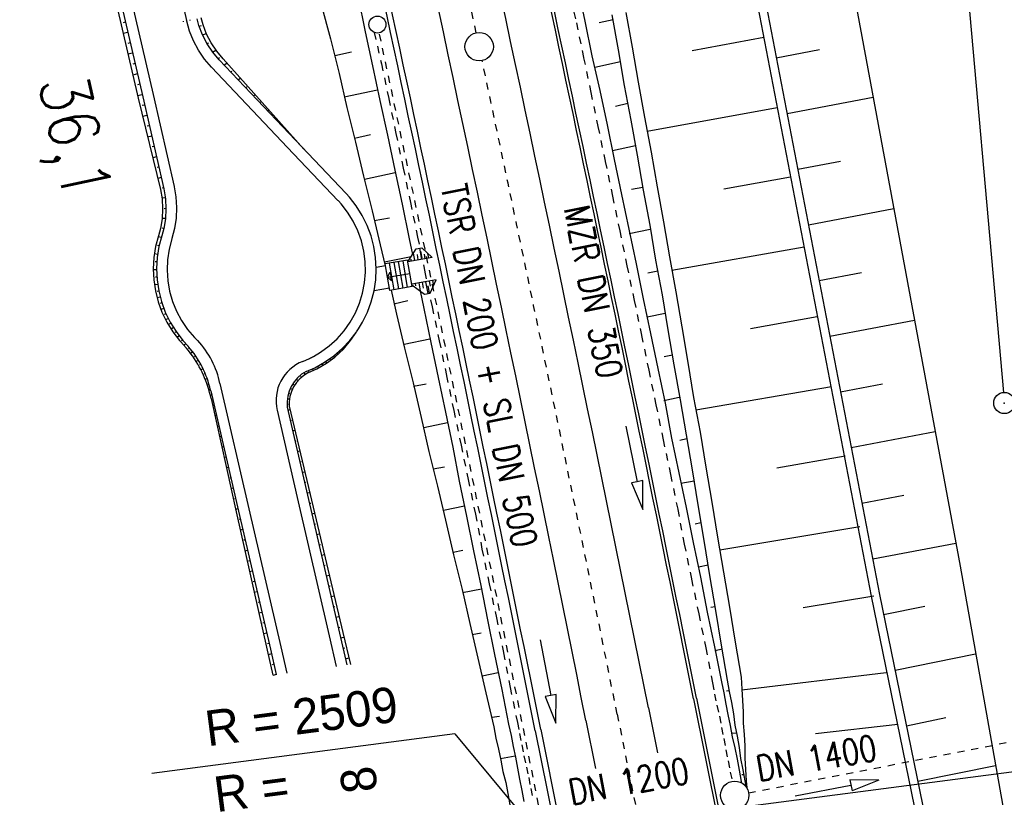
# Model space of a CAD drawing. Extents: x 445979 to 446615, y 447871 to 449065.
# Tile 22 of 47: x 446168 to 446237, y 448565 to 448620. Entities that reach past the tile are written whole.
import ezdxf

# ---------------------------------------------------------------- set-up
doc = ezdxf.new("R2010")
doc.units = 0
doc.header["$LTSCALE"] = 2
doc.header["$MEASUREMENT"] = 0
for name, pattern in [('ACAD_ISO03W100', [0.5, 0.25, -0.25]), ('ACAD_ISO10W100W', [0.5, 0.25, -0.25]), ('AUSGEZOGEN', [0]), ('STRICHLINIEX2', [0.5, 0.25, -0.25])]:
    doc.linetypes.add(name, pattern=pattern)
doc.layers.get('0').update_dxf_attribs({"linetype": 'AUSGEZOGEN'})
for name, color, linetype in [('199-GRENZL-BAB', 7, 'AUSGEZOGEN'), ('199-GRENZP-BAB', 7, 'AUSGEZOGEN'), ('ACHSELEMENT', 1, 'AUSGEZOGEN'), ('BOESCHG', 250, 'AUSGEZOGEN'), ('DB-Bahnachse', 7, 'CONTINUOUS'), ('DB-Boeschungen', 15, 'CONTINUOUS'), ('DB-Durchlässe', 15, 'CONTINUOUS'), ('DB-Gleisachse', 7, 'CONTINUOUS'), ('DB-Kabelanlagen', 15, 'CONTINUOUS'), ('DB-Planung_SSF_Zugänglichkeit', 15, 'CONTINUOUS'), ('DB-Tiefenentwässerung', 15, 'CONTINUOUS'), ('DB-Wegboeschungen', 15, 'CONTINUOUS'), ('DB-Wege', 15, 'CONTINUOUS'), ('DB-Wendeplatz', 15, 'CONTINUOUS'), ('FBRTOP', 250, 'AUSGEZOGEN')]:
    doc.layers.add(name, color=color, linetype=linetype)
doc.styles.add('ROMANS', font='romans.shx', dxfattribs={"width": 0.8})
doc.styles.add('UNIR-H', font='unir_h.shx', dxfattribs={"width": 0.8})

# ---------------------------------------------------------------- blocks, each defined once
blk = doc.blocks.new('*X37')
at = {"color": 0}
for p, q in [((770.586, 145.18), (770.631, 145.225)), ((770.599, 145.263), (770.622, 145.286)), ((770.433, 144.178), (770.744, 144.489)), ((770.446, 144.261), (770.734, 144.55)), ((770.458, 144.345), (770.725, 144.611)), ((770.471, 144.428), (770.716, 144.673)), ((770.484, 144.512), (770.706, 144.734)), ((770.497, 144.595), (770.697, 144.795)), ((770.509, 144.679), (770.687, 144.857)), ((770.522, 144.762), (770.678, 144.918)), ((770.535, 144.846), (770.669, 144.979)), ((770.548, 144.929), (770.659, 145.041)), ((770.561, 145.013), (770.65, 145.102)), ((770.573, 145.096), (770.64, 145.163)), ((770.292, 143.259), (770.847, 143.814)), ((770.305, 143.343), (770.838, 143.875)), ((770.318, 143.426), (770.828, 143.937)), ((770.331, 143.51), (770.819, 143.998)), ((770.343, 143.593), (770.809, 144.059)), ((770.356, 143.677), (770.8, 144.121)), ((770.369, 143.76), (770.791, 144.182)), ((770.382, 143.844), (770.781, 144.243)), ((770.394, 143.927), (770.772, 144.305)), ((770.407, 144.011), (770.762, 144.366)), ((770.42, 144.094), (770.753, 144.427)), ((770.152, 142.341), (770.95, 143.14)), ((770.164, 142.425), (770.941, 143.201)), ((770.177, 142.508), (770.931, 143.262)), ((770.19, 142.592), (770.922, 143.324)), ((770.203, 142.675), (770.913, 143.385)), ((770.215, 142.758), (770.903, 143.446)), ((770.228, 142.842), (770.894, 143.508)), ((770.241, 142.925), (770.884, 143.569)), ((770.254, 143.009), (770.875, 143.63)), ((770.267, 143.092), (770.866, 143.692)), ((770.279, 143.176), (770.856, 143.753)), ((769.998, 141.339), (771.063, 142.404)), ((770.011, 141.423), (771.053, 142.465)), ((770.024, 141.506), (771.044, 142.526)), ((770.037, 141.59), (771.035, 142.588)), ((770.049, 141.673), (771.025, 142.649)), ((770.062, 141.757), (771.016, 142.71)), ((770.075, 141.84), (771.006, 142.772)), ((770.088, 141.924), (770.997, 142.833)), ((770.1, 142.007), (770.988, 142.894)), ((770.113, 142.091), (770.978, 142.956)), ((770.126, 142.174), (770.969, 143.017)), ((770.139, 142.258), (770.96, 143.078)), ((769.858, 140.421), (771.166, 141.729)), ((769.87, 140.504), (771.157, 141.79)), ((769.883, 140.588), (771.147, 141.852)), ((769.896, 140.671), (771.138, 141.913)), ((769.909, 140.755), (771.129, 141.974)), ((769.922, 140.838), (771.119, 142.036)), ((769.934, 140.922), (771.11, 142.097)), ((769.947, 141.005), (771.1, 142.158)), ((769.96, 141.089), (771.091, 142.22)), ((769.973, 141.172), (771.082, 142.281)), ((769.985, 141.256), (771.072, 142.342)), ((769.717, 139.502), (771.269, 141.055)), ((769.73, 139.586), (771.26, 141.116)), ((769.743, 139.669), (771.251, 141.177)), ((769.755, 139.753), (771.241, 141.239)), ((769.768, 139.836), (771.232, 141.3)), ((769.781, 139.92), (771.222, 141.361)), ((769.794, 140.003), (771.213, 141.423)), ((769.807, 140.087), (771.204, 141.484)), ((769.819, 140.17), (771.194, 141.545)), ((769.832, 140.254), (771.185, 141.607)), ((769.845, 140.337), (771.175, 141.668)), ((769.564, 138.501), (771.382, 140.319)), ((769.577, 138.584), (771.373, 140.38)), ((769.589, 138.667), (771.363, 140.441)), ((769.602, 138.751), (771.354, 140.503)), ((769.615, 138.834), (771.344, 140.564)), ((769.628, 138.918), (771.335, 140.625)), ((769.64, 139.001), (771.326, 140.687)), ((769.653, 139.085), (771.316, 140.748)), ((769.666, 139.168), (771.307, 140.809)), ((769.679, 139.252), (771.297, 140.871)), ((769.692, 139.335), (771.288, 140.932)), ((769.704, 139.419), (771.279, 140.993)), ((769.423, 137.582), (771.485, 139.644)), ((769.436, 137.666), (771.476, 139.705)), ((769.449, 137.749), (771.466, 139.767)), ((769.462, 137.833), (771.457, 139.828)), ((769.474, 137.916), (771.448, 139.889)), ((769.487, 138), (771.438, 139.951)), ((769.5, 138.083), (771.429, 140.012)), ((769.513, 138.167), (771.419, 140.073)), ((769.525, 138.25), (771.41, 140.135)), ((769.538, 138.334), (771.401, 140.196)), ((769.551, 138.417), (771.391, 140.257)), ((769.283, 136.664), (771.588, 138.97)), ((769.295, 136.747), (771.579, 139.031)), ((769.308, 136.831), (771.57, 139.092)), ((769.321, 136.914), (771.56, 139.154)), ((769.334, 136.998), (771.551, 139.215)), ((769.347, 137.081), (771.542, 139.276)), ((769.359, 137.165), (771.532, 139.338)), ((769.372, 137.248), (771.523, 139.399)), ((769.385, 137.332), (771.513, 139.46)), ((769.398, 137.415), (771.504, 139.521)), ((769.41, 137.499), (771.495, 139.583)), ((769.129, 135.662), (771.701, 138.234)), ((769.142, 135.745), (771.692, 138.295)), ((769.155, 135.829), (771.682, 138.356)), ((769.168, 135.912), (771.673, 138.418)), ((769.18, 135.996), (771.664, 138.479)), ((769.193, 136.079), (771.654, 138.54)), ((769.206, 136.163), (771.645, 138.602)), ((769.219, 136.246), (771.635, 138.663)), ((769.232, 136.33), (771.626, 138.724)), ((769.244, 136.413), (771.617, 138.786)), ((769.257, 136.497), (771.607, 138.847)), ((769.27, 136.58), (771.598, 138.908)), ((769.116, 135.578), (771.71, 138.172)), ((769.158, 135.549), (771.72, 138.111)), ((769.229, 135.549), (771.729, 138.05)), ((769.299, 135.549), (771.739, 137.988)), ((769.37, 135.549), (771.748, 137.927)), ((769.441, 135.549), (771.757, 137.866)), ((769.511, 135.549), (771.767, 137.804)), ((769.582, 135.549), (771.776, 137.743)), ((769.653, 135.549), (771.786, 137.682)), ((769.724, 135.549), (771.795, 137.62)), ((769.794, 135.549), (771.804, 137.559)), ((769.865, 135.549), (771.814, 137.498)), ((769.936, 135.549), (771.823, 137.436)), ((770.006, 135.549), (771.832, 137.375)), ((770.077, 135.549), (771.842, 137.314)), ((770.148, 135.549), (771.851, 137.252)), ((770.218, 135.549), (771.861, 137.191)), ((770.289, 135.549), (771.87, 137.13)), ((770.36, 135.549), (771.879, 137.069)), ((770.431, 135.549), (771.889, 137.007)), ((770.501, 135.549), (771.898, 136.946)), ((770.572, 135.549), (771.908, 136.885)), ((770.643, 135.549), (771.917, 136.823)), ((770.713, 135.549), (771.926, 136.762)), ((770.784, 135.549), (771.936, 136.701)), ((770.855, 135.549), (771.945, 136.639)), ((770.926, 135.549), (771.955, 136.578)), ((770.996, 135.549), (771.964, 136.517)), ((771.067, 135.549), (771.973, 136.455)), ((771.138, 135.549), (771.983, 136.394)), ((771.208, 135.549), (771.992, 136.333)), ((771.279, 135.549), (772.001, 136.271)), ((771.35, 135.549), (772.011, 136.21)), ((771.421, 135.549), (772.02, 136.149)), ((771.491, 135.549), (772.03, 136.087)), ((771.562, 135.549), (772.039, 136.026)), ((771.633, 135.549), (772.048, 135.965)), ((771.703, 135.549), (772.058, 135.903)), ((771.774, 135.549), (772.067, 135.842)), ((771.845, 135.549), (772.077, 135.781)), ((771.916, 135.549), (772.086, 135.719)), ((771.986, 135.549), (772.095, 135.658)), ((772.057, 135.549), (772.105, 135.597))]:
    blk.add_line(p, q, dxfattribs=at)
blk = doc.blocks.new('ELPFEIL')
for p, q in [((0, 0), (-1.5, -9.8)), ((0, 0), (0, -70)), ((1.5, -9.8), (0, 0)), ((-1.5, -9.8), (1.5, -9.8))]:
    blk.add_line(p, q)
blk.add_blockref('*X37', (-770.612, -145.349))
blk = doc.blocks.new('GST')
at = {"color": 0}
blk.add_circle((0, 0), 0.75, dxfattribs=at)
blk.add_point((0, 0), dxfattribs=at)

msp = doc.modelspace()

# ---------------------------------------------------------------- linework, layer by layer
at = {"layer": '199-GRENZL-BAB', "flags": 128}
msp.add_lwpolyline([(446228.817, 448684.002), (446236.904, 448593.216)], dxfattribs=at)
at = {"layer": 'ACHSELEMENT'}
for q in [(446176.829, 448566.335), (446204.063, 448562.086)]:
    msp.add_line((446198.212, 448569.119), q, dxfattribs=at)
at = {"layer": 'BOESCHG'}
for p, q in [((446220.408, 448619.298), (446220.409, 448619.299)), ((446220.885, 448616.818), (446223.935, 448617.404)), ((446221.164, 448615.37), (446221.166, 448615.371)), ((446221.641, 448612.89), (446227.713, 448614.058)), ((446221.92, 448611.442), (446221.921, 448611.443)), ((446222.397, 448608.962), (446225.42, 448609.543)), ((446222.675, 448607.514), (446222.677, 448607.515)), ((446223.152, 448605.034), (446229.172, 448606.192)), ((446223.431, 448603.586), (446223.432, 448603.587)), ((446223.908, 448601.106), (446226.905, 448601.682)), ((446224.186, 448599.658), (446224.188, 448599.659)), ((446224.664, 448597.178), (446230.63, 448598.326)), ((446224.942, 448595.73), (446224.943, 448595.731)), ((446225.419, 448593.25), (446228.389, 448593.821)), ((446225.698, 448591.803), (446225.7, 448591.803)), ((446226.175, 448589.322), (446232.089, 448590.46)), ((446226.453, 448587.875), (446226.454, 448587.875)), ((446226.93, 448585.394), (446229.874, 448585.96)), ((446227.209, 448583.947), (446227.211, 448583.947)), ((446227.686, 448581.466), (446233.547, 448582.593)), ((446227.964, 448580.019), (446227.965, 448580.019)), ((446228.458, 448577.541), (446231.353, 448578.133)), ((446228.753, 448576.097), (446228.755, 448576.098)), ((446229.26, 448573.622), (446234.949, 448574.786)), ((446229.555, 448572.178), (446229.556, 448572.178)), ((446230.061, 448569.703), (446232.855, 448570.275)), ((446230.356, 448568.259), (446230.358, 448568.26)), ((446230.862, 448565.784), (446236.351, 448566.907))]:
    msp.add_line(p, q, dxfattribs=at)
msp.add_lwpolyline([(446201.062, 448731.793), (446201.495, 448729.541), (446223.51, 448636.729), (446233.852, 448580.949), (446242.625, 448531.645), (446255.081, 448476.299)], dxfattribs=at)
at = {"layer": 'BOESCHG', "flags": 128}
for points in [[(446196.514, 448730.221), (446216.283, 448640.749), (446228.17, 448578.958), (446238.478, 448528.545), (446257.781, 448440.601), (446265.037, 448405.026), (446271.504, 448372.692), (446274.571, 448361.775), (446279.274, 448328.391), (446287.838, 448266.235), (446290.001, 448243.409), (446293.25, 448226.858), (446299.249, 448185.977), (446305.076, 448143.126), (446310.66, 448103.886)], [(446195.932, 448730.075), (446215.697, 448640.619), (446227.58, 448578.844), (446237.89, 448528.425), (446257.195, 448440.473), (446264.056, 448404.831), (446270.524, 448372.496), (446271.634, 448361.222), (446277.298, 448328.083), (446287.047, 448266.118), (446289.205, 448243.333), (446292.267, 448226.672), (446298.259, 448185.831), (446304.284, 448143.016), (446309.866, 448103.782)]]:
    msp.add_lwpolyline(points, dxfattribs=at)
at = {"layer": 'DB-Bahnachse', "linetype": 'ACAD_ISO10W100W'}
msp.add_line((446209.663, 448570.512), (446217.2, 448532.95), dxfattribs=at)
at = {"layer": 'DB-Bahnachse', "linetype": 'Continuous'}
msp.add_circle((446199.924, 448617.611), 1, dxfattribs=at)
at = {"layer": 'DB-Bahnachse', "linetype": 'ACAD_ISO10W100W'}
for start, end in [(12.034541, 12.689351), (11.345933, 12.006489)]:
    msp.add_arc((442204.495, 447766.861), 4085, start, end, dxfattribs=at)
at = {"layer": 'DB-Boeschungen', "linetype": 'Continuous'}
msp.add_line((446223.649, 448569.155), (446229.448, 448569.814), dxfattribs=at)
for points in [[(446186.303, 448644.577), (446186.596, 448643.052), (446187.151, 448640.652), (446187.662, 448638.197), (446188.223, 448635.748), (446188.728, 448633.342), (446189.289, 448630.893), (446189.8, 448628.438), (446190.312, 448625.983), (446190.817, 448623.577), (446191.378, 448621.128), (446191.889, 448618.672), (446192.394, 448616.267), (446192.905, 448613.811), (446193.466, 448611.362), (446193.978, 448608.907), (446194.483, 448606.501), (446194.994, 448604.046), (446195.223, 448602.946)], [(446185.897, 448631.525), (446186.245, 448630.257), (446186.905, 448627.821), (446187.509, 448625.427), (446188.169, 448622.991), (446188.774, 448620.598), (446189.434, 448618.161), (446190.044, 448615.718), (446190.599, 448613.319), (446191.209, 448610.876), (446191.764, 448608.477), (446192.375, 448606.034), (446192.929, 448603.634), (446193.302, 448602.142)], [(446206.856, 448621.871), (446207.368, 448619.416), (446207.879, 448616.96), (446208.44, 448614.511), (446208.945, 448612.106), (446209.456, 448609.65), (446209.968, 448607.195), (446210.479, 448604.74), (446210.99, 448602.284), (446211.502, 448599.829), (446212.013, 448597.374), (446212.524, 448594.918), (446213.036, 448592.463), (446213.497, 448590.002), (446214.009, 448587.546), (446214.52, 448585.091), (446215.031, 448582.636), (446215.543, 448580.18), (446216.004, 448577.719), (446216.516, 448575.263), (446217.027, 448572.808), (446217.177, 448572.021), (446217.327, 448571.233), (446217.47, 448570.495), (446217.62, 448569.708), (446217.769, 448568.92), (446217.969, 448568.139), (446218.119, 448567.352), (446218.268, 448566.564), (446218.418, 448565.777), (446218.439, 448565.667)], [(446209.277, 448619.858), (446209.739, 448617.397), (446210.157, 448614.879), (446210.619, 448612.418), (446211.081, 448609.956), (446211.493, 448607.488), (446211.955, 448605.027), (446212.367, 448602.559), (446212.829, 448600.097), (446213.241, 448597.629), (446213.653, 448595.162), (446214.115, 448592.7), (446214.527, 448590.232), (446214.939, 448587.764), (446215.351, 448585.296), (446215.769, 448582.779), (446216.181, 448580.311), (446216.593, 448577.843), (446217.006, 448575.376), (446217.418, 448572.908), (446217.567, 448572.12), (446217.717, 448571.333), (446217.867, 448570.545), (446217.967, 448569.752), (446218.117, 448568.964), (446218.266, 448568.177), (446218.367, 448567.383), (446218.516, 448566.596), (446218.666, 448565.808), (446218.742, 448565.407)], [(446210.263, 448620.033), (446210.725, 448617.571), (446211.137, 448615.103), (446211.599, 448612.642), (446212.06, 448610.18), (446212.473, 448607.713), (446212.934, 448605.251), (446213.346, 448602.783), (446213.808, 448600.322), (446214.22, 448597.854), (446214.639, 448595.336), (446215.051, 448592.868), (446215.513, 448590.407), (446215.925, 448587.939), (446216.337, 448585.471), (446216.749, 448583.003), (446217.161, 448580.536), (446217.573, 448578.068), (446217.985, 448575.6), (446218.397, 448573.132), (446218.454, 448572.283), (446218.505, 448571.483), (446218.555, 448570.683), (446218.556, 448569.876), (446218.607, 448569.076), (446218.657, 448568.276), (446218.664, 448567.421), (446218.715, 448566.621), (446218.765, 448565.821), (446218.796, 448565.331)], [(446209.371, 448619.517), (446208.391, 448619.293)], [(446219.999, 448618.256), (446214.962, 448617.331)], [(446189.733, 448616.989), (446190.911, 448617.239)], [(446208.078, 448616.179), (446209.895, 448616.559)], [(446192.762, 448614.549), (446190.406, 448614.05)], [(446210.419, 448613.602), (446209.539, 448613.39)], [(446211.774, 448611.656), (446220.946, 448613.332)], [(446191.122, 448611.167), (446192.251, 448611.411)], [(446209.325, 448610.289), (446210.944, 448610.644)], [(446194.003, 448608.709), (446191.845, 448608.235)], [(446221.894, 448608.404), (446217.18, 448607.55)], [(446211.468, 448607.687), (446210.681, 448607.537)], [(446192.512, 448605.346), (446193.597, 448605.533)], [(446210.517, 448604.442), (446211.992, 448604.729)], [(446213.515, 448601.847), (446222.841, 448603.482)], [(446195.124, 448602.793), (446193.235, 448602.413)], [(446212.517, 448601.771), (446211.828, 448601.634)], [(446193.714, 448600.43), (446194.101, 448598.743), (446194.656, 448596.343), (446195.266, 448593.9), (446195.827, 448591.451), (446196.382, 448589.052), (446196.992, 448586.609), (446197.547, 448584.21), (446198.108, 448581.761), (446198.718, 448579.318), (446199.273, 448576.918), (446199.834, 448574.469), (446200.395, 448572.02), (446200.95, 448569.621), (446201.099, 448568.833), (446201.299, 448568.052), (446201.448, 448567.265), (446201.598, 448566.477), (446201.797, 448565.696), (446201.947, 448564.909), (446202.097, 448564.121)], [(446195.758, 448600.377), (446196.017, 448599.135), (446196.522, 448596.73), (446197.033, 448594.274), (446197.544, 448591.819), (446198.056, 448589.364), (446198.511, 448586.952), (446199.023, 448584.497), (446199.534, 448582.041), (446200.045, 448579.586), (446200.501, 448577.174), (446201.012, 448574.719), (446201.523, 448572.263), (446201.985, 448569.802), (446202.184, 448569.021), (446202.334, 448568.233), (446202.478, 448567.495), (446202.627, 448566.708), (446202.777, 448565.92), (446202.927, 448565.133), (446203.077, 448564.345)], [(446193.908, 448599.474), (446194.887, 448599.699)], [(446211.764, 448598.552), (446213.041, 448598.814)], [(446223.758, 448598.553), (446219.076, 448597.71)], [(446196.441, 448596.972), (446194.624, 448596.591)], [(446213.565, 448595.856), (446212.976, 448595.731)], [(446195.297, 448593.652), (446196.184, 448593.815)], [(446215.213, 448591.982), (446224.78, 448593.642)], [(446212.961, 448592.655), (446214.04, 448592.892)], [(446197.688, 448591.081), (446196.02, 448590.72)], [(446214.564, 448589.934), (446214.074, 448589.822)], [(446225.753, 448588.725), (446220.923, 448587.864)], [(446196.687, 448587.83), (446197.474, 448587.98)], [(446214.152, 448586.808), (446215.088, 448586.977)], [(446198.885, 448585.185), (446197.41, 448584.898)], [(446215.563, 448584.013), (446215.173, 448583.913)], [(446216.911, 448582.117), (446226.782, 448583.765)], [(446198.083, 448581.959), (446198.771, 448582.096)], [(446215.399, 448580.918), (446216.087, 448581.055)], [(446200.077, 448579.338), (446198.75, 448579.07)], [(446227.755, 448578.848), (446222.77, 448578.018)], [(446216.562, 448578.091), (446216.265, 448578.054)], [(446199.423, 448576.131), (446200.061, 448576.262)], [(446216.547, 448575.015), (446217.086, 448575.134)], [(446201.274, 448573.441), (446200.146, 448573.198)], [(446218.46, 448572.233), (446228.637, 448573.459)], [(446217.561, 448572.17), (446217.363, 448572.145)], [(446200.812, 448570.309), (446201.358, 448570.378)], [(446217.738, 448569.168), (446218.085, 448569.212)], [(446202.471, 448567.545), (446201.436, 448567.364)], [(446218.56, 448566.248), (446218.461, 448566.236)]]:
    msp.add_lwpolyline(points, dxfattribs=at)
at = {"layer": 'DB-Durchlässe', "linetype": 'STRICHLINIEX2'}
msp.add_line((446218.938, 448564.97), (446241.736, 448569.413), dxfattribs=at)
at = {"layer": 'DB-Durchlässe', "linetype": 'Continuous'}
for p, q in [((446228.116, 448565.872), (446226.076, 448565.888)), ((446226.076, 448565.888), (446226.227, 448565.102)), ((446228.116, 448565.872), (446226.227, 448565.102)), ((446226.151, 448565.495), (446222.223, 448564.74))]:
    msp.add_line(p, q, dxfattribs=at)
at = {"layer": 'DB-Gleisachse', "linetype": 'Continuous'}
for p, q in [((446211.869, 448570.955), (446212.505, 448567.787)), ((446207.457, 448570.07), (446208.137, 448566.682))]:
    msp.add_line(p, q, dxfattribs=at)
for radius in [4087.25, 4082.75]:
    msp.add_arc((442204.495, 447766.861), radius, 11.345933, 12.831706, dxfattribs=at)
at = {"layer": 'DB-Kabelanlagen', "linetype": 'Continuous'}
for p, q in [((446215.055, 448571.594), (446222.593, 448534.032)), ((446215.261, 448571.636), (446222.798, 448534.073)), ((446203.878, 448569.352), (446211.415, 448531.789)), ((446204.27, 448569.43), (446211.807, 448531.868))]:
    msp.add_line(p, q, dxfattribs=at)
for radius, end in [(4090.5, 12.425818), (4090.71, 12.425819), (4079.1, 12.422458), (4079.5, 12.422462)]:
    msp.add_arc((442204.495, 447766.861), radius, 11.345933, end, dxfattribs=at)
at = {"layer": 'DB-Planung_SSF_Zugänglichkeit', "linetype": 'Continuous'}
for p, q in [((446194.891, 448602.436), (446195.483, 448603.345)), ((446195.483, 448603.345), (446195.876, 448603.416)), ((446195.877, 448602.606), (446195.741, 448603.392)), ((446195.876, 448603.416), (446196.616, 448602.733)), ((446194.87, 448602.558), (446193.293, 448602.286)), ((446194.563, 448600.577), (446194.239, 448602.449)), ((446194.878, 448600.631), (446194.555, 448602.504)), ((446195.194, 448600.686), (446194.87, 448602.558)), ((446196.616, 448602.733), (446194.891, 448602.436)), ((446194.891, 448602.484), (446194.908, 448602.487)), ((446194.891, 448602.436), (446194.891, 448602.436)), ((446195.138, 448602.479), (446195.115, 448602.611)), ((446195.384, 448602.521), (446195.292, 448603.052)), ((446195.63, 448602.563), (446195.563, 448602.955)), ((446196.123, 448602.648), (446196.068, 448602.969)), ((446196.369, 448602.691), (446196.314, 448603.012)), ((446196.616, 448602.733), (446196.616, 448602.733)), ((446193.318, 448602.145), (446192.657, 448602.031)), ((446193.617, 448600.413), (446193.293, 448602.286)), ((446193.932, 448600.468), (446193.609, 448602.34)), ((446194.248, 448600.522), (446193.924, 448602.395)), ((446193.454, 448601.356), (446193.747, 448601.096)), ((446193.455, 448601.349), (446193.644, 448601.693)), ((446193.457, 448601.353), (446195.032, 448601.621)), ((446193.644, 448601.693), (446193.695, 448601.395)), ((446193.747, 448601.096), (446193.695, 448601.395)), ((446196.89, 448601.157), (446195.164, 448600.86)), ((446196.149, 448601.029), (446196.293, 448600.192)), ((446196.396, 448601.072), (446196.457, 448600.712)), ((446196.458, 448600.219), (446196.888, 448601.158)), ((446196.642, 448601.114), (446196.704, 448600.755)), ((446196.888, 448601.157), (446196.888, 448601.157)), ((446193.59, 448600.569), (446192.508, 448600.381)), ((446195.194, 448600.686), (446193.617, 448600.413)), ((446195.173, 448600.806), (446196.063, 448600.154)), ((446195.41, 448600.902), (446195.437, 448600.748)), ((446195.656, 448600.944), (446195.754, 448600.381)), ((446195.903, 448600.987), (446195.973, 448600.577)), ((446196.063, 448600.154), (446196.458, 448600.219))]:
    msp.add_line(p, q, dxfattribs=at)
at = {"layer": 'DB-Tiefenentwässerung', "linetype": 'ACAD_ISO03W100'}
msp.add_lwpolyline([(446206.38, 448621.031), (446206.779, 448619.291), (446207.29, 448616.836), (446207.801, 448614.38), (446208.306, 448611.975), (446208.818, 448609.519), (446209.329, 448607.064), (446209.84, 448604.609), (446210.352, 448602.153), (446210.863, 448599.698), (446211.374, 448597.243), (446211.886, 448594.787), (446212.397, 448592.332), (446212.908, 448589.877), (446213.42, 448587.421), (446213.931, 448584.966), (446214.393, 448582.505), (446214.904, 448580.049), (446215.415, 448577.594), (446215.92, 448575.188), (446216.382, 448572.727), (446216.532, 448571.939), (446216.682, 448571.152), (446216.881, 448570.371), (446217.031, 448569.583), (446217.18, 448568.796), (446217.33, 448568.008), (446217.48, 448567.221), (446217.63, 448566.433), (446217.796, 448565.78)], dxfattribs=at)
at = {"layer": 'DB-Tiefenentwässerung', "linetype": 'STRICHLINIEX2'}
msp.add_lwpolyline([(446192.519, 448618.619), (446193.033, 448616.398), (446193.544, 448613.942), (446194.055, 448611.487), (446194.567, 448609.032), (446195.072, 448606.626), (446195.583, 448604.171), (446196.094, 448601.715), (446196.606, 448599.26), (446197.111, 448596.854), (446197.622, 448594.399), (446198.133, 448591.944), (446198.645, 448589.489), (446199.15, 448587.083), (446199.661, 448584.628), (446200.123, 448582.166), (446200.634, 448579.711), (446201.139, 448577.305), (446201.651, 448574.85), (446202.112, 448572.388), (446202.624, 448569.933), (446202.773, 448569.145), (446202.923, 448568.358), (446203.073, 448567.57), (446203.272, 448566.789), (446203.416, 448566.051), (446203.565, 448565.264), (446203.715, 448564.476)], dxfattribs=at)
at = {"layer": 'DB-Tiefenentwässerung', "linetype": 'Continuous'}
for points in [[(446210.261, 448590.831), (446211.069, 448586.913), (446210.677, 448586.832), (446211.473, 448584.954), (446211.461, 448586.994), (446211.069, 448586.913)], [(446204.231, 448575.772), (446204.971, 448571.841), (446204.578, 448571.768), (446205.341, 448569.876), (446205.364, 448571.915), (446204.971, 448571.841)]]:
    msp.add_lwpolyline(points, dxfattribs=at)
for centre, radius in [((446192.75, 448619.173), 0.6), ((446217.954, 448564.792), 1)]:
    msp.add_circle(centre, radius, dxfattribs=at)
at = {"layer": 'DB-Tiefenentwässerung', "linetype": 'ACAD_ISO03W100'}
for start, end in [(11.834991, 12.054073), (11.258626, 11.834991)]:
    msp.add_arc((442204.645, 447766.927), 4078.15, start, end, dxfattribs=at)
at = {"layer": 'DB-Wegboeschungen', "linetype": 'Continuous'}
for p, q in [((446174.97, 448619.342), (446174.807, 448619.305)), ((446175.139, 448618.612), (446174.813, 448618.536)), ((446175.308, 448617.881), (446175.145, 448617.843)), ((446175.477, 448617.15), (446175.149, 448617.074)), ((446175.646, 448616.419), (446175.482, 448616.381)), ((446175.815, 448615.689), (446175.486, 448615.613)), ((446175.984, 448614.958), (446175.819, 448614.92)), ((446176.153, 448614.227), (446175.822, 448614.151)), ((446176.322, 448613.496), (446176.16, 448613.459)), ((446176.491, 448612.766), (446176.178, 448612.693)), ((446176.66, 448612.035), (446176.508, 448612)), ((446176.829, 448611.304), (446176.535, 448611.236)), ((446176.998, 448610.574), (446176.856, 448610.541)), ((446177.167, 448609.843), (446176.893, 448609.78)), ((446177.336, 448609.112), (446177.204, 448609.082)), ((446177.505, 448608.381), (446177.251, 448608.323)), ((446177.674, 448607.651), (446177.552, 448607.623)), ((446181.053, 448593.036), (446181.008, 448593.026)), ((446181.222, 448592.306), (446181.124, 448592.283)), ((446186.431, 448591.971), (446186.576, 448592.004)), ((446181.391, 448591.575), (446181.338, 448591.563)), ((446181.56, 448590.844), (446181.446, 448590.818)), ((446186.6, 448591.24), (446186.675, 448591.257)), ((446181.729, 448590.113), (446181.668, 448590.099)), ((446186.769, 448590.509), (446186.924, 448590.545)), ((446181.898, 448589.383), (446181.769, 448589.353)), ((446186.938, 448589.779), (446187.018, 448589.797)), ((446182.066, 448588.652), (446181.998, 448588.636)), ((446187.107, 448589.048), (446187.273, 448589.086)), ((446182.235, 448587.921), (446182.091, 448587.888)), ((446187.276, 448588.317), (446187.362, 448588.337)), ((446182.404, 448587.191), (446182.328, 448587.173)), ((446187.445, 448587.586), (446187.622, 448587.627)), ((446182.573, 448586.46), (446182.413, 448586.423)), ((446187.614, 448586.856), (446187.705, 448586.877)), ((446187.783, 448586.125), (446187.97, 448586.168)), ((446182.742, 448585.729), (446182.658, 448585.71)), ((446187.952, 448585.394), (446188.047, 448585.416)), ((446182.911, 448584.998), (446182.736, 448584.958)), ((446188.121, 448584.664), (446188.315, 448584.708)), ((446183.08, 448584.268), (446182.99, 448584.247)), ((446188.29, 448583.933), (446188.388, 448583.956)), ((446183.249, 448583.537), (446183.064, 448583.494)), ((446188.459, 448583.202), (446188.659, 448583.248)), ((446183.418, 448582.806), (446183.323, 448582.784)), ((446188.628, 448582.471), (446188.729, 448582.495)), ((446183.587, 448582.076), (446183.392, 448582.03)), ((446188.796, 448581.741), (446189.003, 448581.788)), ((446183.756, 448581.345), (446183.656, 448581.322)), ((446188.965, 448581.01), (446189.07, 448581.034)), ((446183.925, 448580.614), (446183.721, 448580.567)), ((446189.134, 448580.279), (446189.347, 448580.328)), ((446184.094, 448579.883), (446183.99, 448579.859)), ((446189.303, 448579.548), (446189.411, 448579.573)), ((446184.263, 448579.153), (446184.05, 448579.103)), ((446189.472, 448578.818), (446189.691, 448578.868)), ((446184.432, 448578.422), (446184.323, 448578.397)), ((446189.641, 448578.087), (446189.752, 448578.113)), ((446184.601, 448577.691), (446184.379, 448577.64)), ((446189.81, 448577.356), (446190.035, 448577.408)), ((446184.77, 448576.96), (446184.656, 448576.934)), ((446184.939, 448576.23), (446184.707, 448576.176)), ((446189.979, 448576.626), (446190.093, 448576.652)), ((446185.108, 448575.499), (446184.99, 448575.472)), ((446190.148, 448575.895), (446190.381, 448575.949)), ((446185.277, 448574.768), (446185.036, 448574.713)), ((446190.317, 448575.164), (446190.437, 448575.192)), ((446185.446, 448574.038), (446185.323, 448574.009)), ((446190.486, 448574.433), (446190.734, 448574.491)), ((446185.615, 448573.307), (446185.364, 448573.249))]:
    msp.add_line(p, q, dxfattribs=at)
for points in [[(446172.482, 448628.78), (446173.616, 448623.738), (446175.859, 448613.992), (446177.444, 448607.534)], [(446181.01, 448592.8), (446182.771, 448584.799), (446184.962, 448575.042), (446185.358, 448573.277)], [(446186.515, 448592.256), (446188.008, 448586.01), (446190.302, 448576.276), (446190.848, 448574.022)]]:
    msp.add_lwpolyline(points, dxfattribs=at)
at = {"layer": 'DB-Wege', "linetype": 'Continuous'}
for points in [[(446176.913, 448629.804), (446178.077, 448624.769), (446179.284, 448619.459)], [(446172.772, 448628.847), (446173.937, 448623.812), (446176.19, 448614.069), (446177.688, 448607.59)], [(446173.503, 448629.016), (446174.667, 448623.981), (446176.92, 448614.238), (446178.396, 448607.751)], [(446181.637, 448593.838), (446183.679, 448585.009), (446185.931, 448575.266), (446186.36, 448573.413)], [(446180.984, 448593.332), (446182.948, 448584.84), (446185.201, 448575.097), (446185.613, 448573.312)], [(446186.38, 448592.19), (446187.819, 448585.966), (446190.072, 448576.223), (446190.589, 448573.987)], [(446185.663, 448591.964), (446187.089, 448585.797), (446189.341, 448576.054), (446189.843, 448573.886)]]:
    msp.add_lwpolyline(points, dxfattribs=at)
at = {"layer": 'DB-Wendeplatz', "linetype": 'Continuous'}
for p, q in [((446180.172, 448619.064), (446180.324, 448619.114)), ((446180.407, 448618.445), (446180.683, 448618.545)), ((446180.722, 448617.828), (446180.856, 448617.885)), ((446181.116, 448617.236), (446181.352, 448617.379)), ((446181.508, 448616.768), (446181.611, 448616.848)), ((446181.932, 448616.315), (446182.112, 448616.477)), ((446182.397, 448615.825), (446182.479, 448615.896)), ((446182.925, 448615.272), (446183.073, 448615.398)), ((446183.458, 448614.72), (446183.527, 448614.776)), ((446184.004, 448614.133), (446184.119, 448614.235)), ((446184.462, 448613.656), (446184.531, 448613.712)), ((446185.007, 448613.071), (446185.093, 448613.147)), ((446185.534, 448612.523), (446185.571, 448612.556)), ((446186.089, 448611.932), (446186.134, 448611.98)), ((446186.604, 448611.393), (446186.629, 448611.414)), ((446177.776, 448606.946), (446177.543, 448606.917)), ((446177.826, 448606.189), (446177.704, 448606.181)), ((446177.786, 448605.483), (446177.551, 448605.489)), ((446177.667, 448604.794), (446177.564, 448604.814)), ((446177.498, 448604.157), (446177.279, 448604.206)), ((446177.339, 448603.563), (446177.223, 448603.582)), ((446177.242, 448602.96), (446177.015, 448603.008)), ((446177.184, 448602.426), (446177.071, 448602.433)), ((446177.165, 448601.868), (446176.93, 448601.865)), ((446177.191, 448601.351), (446177.089, 448601.346)), ((446177.246, 448600.841), (446177.019, 448600.809)), ((446177.317, 448600.366), (446177.21, 448600.345)), ((446177.424, 448599.945), (446177.206, 448599.893)), ((446177.538, 448599.534), (446177.415, 448599.495)), ((446177.682, 448599.141), (446177.476, 448599.069)), ((446177.833, 448598.771), (446177.713, 448598.717)), ((446177.996, 448598.433), (446177.807, 448598.338)), ((446178.167, 448598.103), (446178.072, 448598.046)), ((446178.363, 448597.788), (446178.192, 448597.687)), ((446178.545, 448597.494), (446178.452, 448597.439)), ((446178.767, 448597.208), (446178.616, 448597.097)), ((446178.999, 448596.907), (446178.922, 448596.853)), ((446190.848, 448596.938), (446190.856, 448596.931)), ((446190.99, 448597.125), (446191.003, 448597.115)), ((446179.237, 448596.651), (446179.104, 448596.546)), ((446179.484, 448596.377), (446179.41, 448596.324)), ((446190.114, 448596.18), (446190.151, 448596.142)), ((446190.337, 448596.389), (446190.399, 448596.325)), ((446190.536, 448596.603), (446190.567, 448596.575)), ((446190.687, 448596.76), (446190.719, 448596.732)), ((446179.718, 448596.083), (446179.564, 448595.976)), ((446179.927, 448595.791), (446179.839, 448595.737)), ((446180.121, 448595.488), (446179.96, 448595.391)), ((446189.369, 448595.59), (446189.44, 448595.487)), ((446189.654, 448595.788), (446189.697, 448595.731)), ((446189.883, 448595.983), (446189.96, 448595.899)), ((446180.287, 448595.194), (446180.203, 448595.144)), ((446180.447, 448594.882), (446180.295, 448594.803)), ((446188.158, 448594.887), (446188.219, 448594.768)), ((446188.521, 448595.066), (446188.56, 448595)), ((446188.817, 448595.235), (446188.886, 448595.125)), ((446189.091, 448595.395), (446189.129, 448595.339)), ((446180.591, 448594.565), (446180.516, 448594.531)), ((446180.736, 448594.192), (446180.597, 448594.135)), ((446187.017, 448594.145), (446187.151, 448594.054)), ((446187.283, 448594.405), (446187.326, 448594.351)), ((446187.564, 448594.61), (446187.654, 448594.492)), ((446187.857, 448594.757), (446187.895, 448594.69)), ((446180.86, 448593.81), (446180.791, 448593.788)), ((446180.968, 448593.405), (446180.864, 448593.376)), ((446186.591, 448593.495), (446186.747, 448593.437)), ((446186.775, 448593.825), (446186.853, 448593.781)), ((446181.053, 448593.036), (446181.008, 448593.026)), ((446186.393, 448592.778), (446186.547, 448592.763)), ((446186.471, 448593.157), (446186.534, 448593.144)), ((446186.371, 448592.396), (446186.451, 448592.401))]:
    msp.add_line(p, q, dxfattribs=at)
for points in [[(446179.045, 448619.41), (446179.045, 448619.388), (446179.051, 448619.357)], [(446186.409, 448610.509), (446181.036, 448616.171), (446180.551, 448616.74), (446180.13, 448617.358), (446179.776, 448618.017), (446179.496, 448618.711), (446179.294, 448619.413), (446179.284, 448619.459)], [(446179.538, 448619.469), (446179.529, 448619.499), (446179.525, 448619.508)], [(446186.944, 448611.034), (446181.58, 448616.687), (446181.124, 448617.226), (446180.731, 448617.814), (446180.407, 448618.442), (446180.156, 448619.103), (446180.025, 448619.582), (446180.024, 448619.586)], [(446187.559, 448610.386), (446181.869, 448616.75), (446181.412, 448617.29), (446181.02, 448617.877), (446180.696, 448618.505), (446180.444, 448619.166), (446180.313, 448619.645), (446180.313, 448619.649)], [(446191.411, 448597.711), (446191.696, 448598.171), (446192.041, 448598.878), (446192.312, 448599.617), (446192.507, 448600.38), (446192.624, 448601.158), (446192.661, 448601.944), (446192.619, 448602.73), (446192.496, 448603.508), (446192.296, 448604.269), (446192.019, 448605.006), (446191.669, 448605.711), (446191.25, 448606.376), (446190.765, 448606.996), (446190.533, 448607.251), (446186.944, 448611.034)], [(446189.963, 448606.762), (446186.409, 448610.509)], [(446177.437, 448607.546), (446177.551, 448606.885), (446177.592, 448606.179), (446177.552, 448605.473), (446177.433, 448604.777), (446177.295, 448604.272), (446177.094, 448603.511), (446176.971, 448602.733), (446176.928, 448601.948), (446176.964, 448601.161), (446177.08, 448600.383), (446177.274, 448599.62), (446177.545, 448598.881), (446177.889, 448598.173), (446178.304, 448597.504), (446178.784, 448596.88), (446179.171, 448596.471)], [(446177.688, 448607.59), (446177.785, 448606.888), (446177.826, 448606.183), (446177.786, 448605.477), (446177.667, 448604.78), (446177.529, 448604.276), (446177.328, 448603.515), (446177.205, 448602.737), (446177.161, 448601.951), (446177.198, 448601.165), (446177.314, 448600.387), (446177.508, 448599.624), (446177.779, 448598.885), (446178.123, 448598.177), (446178.537, 448597.508), (446179.018, 448596.884), (446179.409, 448596.467)], [(446178.402, 448607.717), (446178.525, 448607.017), (446178.575, 448606.271), (446178.545, 448605.523), (446178.435, 448604.783), (446178.249, 448604.07)], [(446178.249, 448604.07), (446178.243, 448604.047), (446178.054, 448603.324), (446177.943, 448602.584), (446177.912, 448601.837), (446177.96, 448601.09), (446178.088, 448600.353), (446178.294, 448599.634), (446178.575, 448598.941), (446178.929, 448598.282), (446179.351, 448597.664), (446179.836, 448597.095), (446180.182, 448596.769)], [(446191.239, 448597.447), (446191.281, 448597.502), (446191.411, 448597.711)], [(446187.727, 448594.702), (446188.329, 448594.961), (446189.017, 448595.344), (446189.663, 448595.794), (446190.259, 448596.307), (446190.8, 448596.879), (446191.235, 448597.442)], [(446187.873, 448594.621), (446188.475, 448594.88), (446189.151, 448595.285), (446189.75, 448595.701), (446190.363, 448596.279), (446190.843, 448596.892), (446191.236, 448597.442)], [(446191.235, 448597.442), (446191.239, 448597.447)]]:
    msp.add_lwpolyline(points, dxfattribs=at)
msp.add_lwpolyline([(446187.486, 448595.412), (446187.946, 448595.616, 0.02673), (446188.232, 448595.762), (446188.74, 448596.057), (446189.343, 448596.499), (446189.896, 448597.002), (446190.392, 448597.562), (446190.826, 448598.172), (446191.191, 448598.825), (446191.485, 448599.512), (446191.704, 448600.227), (446191.846, 448600.962), (446191.908, 448601.707), (446191.891, 448602.455), (446191.793, 448603.197), (446191.617, 448603.924), (446191.365, 448604.628), (446191.039, 448605.301), (446190.643, 448605.935), (446190.181, 448606.524), (446189.989, 448606.735), (446189.963, 448606.762)], format="xyb", dxfattribs=at)
for centre, radius, start, end in [((446175.518, 448592.603), 6.243, 11.41133, 43.12759), ((446173.756, 448591.779), 7.165, 35.53616, 40.90469), ((446173.989, 448591.781), 7.165, 12.82625, 40.90469), ((446173.022, 448591.075), 8.173, 12.18509, 36.56388), ((446188.59, 448592.621), 3, 111.58859, 193.01937), ((446188.918, 448592.447), 2.551, 117.83276, 185.97858), ((446189.064, 448592.365), 2.551, 117.83276, 184.00983), ((446173.989, 448591.781), 7.165, 12.49819, 12.82625)]:
    msp.add_arc(centre, radius, start, end, dxfattribs=at)
at = {"layer": 'FBRTOP', "const_width": 0.5}
for points in [[(446280.038, 448624.952, -0.00138), (446281.797, 448613.133, -0.001106), (446283.954, 448598.125, -0.001684), (446285.317, 448588.256, -0.000321), (446286.764, 448577.449, -0.000772), (446287.357, 448572.951), (446288.604, 448563.372), (446291.831, 448538.581), (446295.058, 448513.79), (446298.285, 448488.999), (446301.512, 448464.208), (446304.739, 448439.417), (446307.966, 448414.626, 0.000001), (446312.806, 448377.44, -0.000001), (446317.647, 448340.254)], [(446252.353, 448620.764, -0.001379), (446254.093, 448609.073, -0.001107), (446256.228, 448594.219, -0.001684), (446257.577, 448584.444, -0.000321), (446259.01, 448573.747, -0.000772), (446259.597, 448569.293), (446260.838, 448559.758), (446264.065, 448534.967), (446267.292, 448510.176), (446270.519, 448485.385), (446273.746, 448460.594), (446276.973, 448435.803), (446280.2, 448411.012, 0.000001), (446285.041, 448373.826, -0.000001), (446289.881, 448336.64)], [(446343.463, 448141.927, -0.000003), (446347.782, 448108.744, 0.000004)]]:
    msp.add_lwpolyline(points, format="xyb", dxfattribs=at)
at = {"layer": 'FBRTOP'}
for points in [[(446298.192, 448239.42, 0.000002), (446300.707, 448220.057, -0.000009)], [(446273.634, 448437.499, -0.000306), (446275.788, 448421.029, -0.000612), (446276.852, 448412.776, -0.000015), (446279.81, 448389.604, 0.000226), (446280.007, 448388.064, 0.000171), (446281.921, 448373.21, 0.000265), (446283.164, 448363.634, 0.000501), (446284.916, 448350.292, -0.000569), (446286.457, 448338.546, -0.000027), (446287.08, 448333.75, -0.000007), (446289.688, 448313.676, -0.000039)]]:
    msp.add_lwpolyline(points, format="xyb", dxfattribs=at)

# ---------------------------------------------------------------- block references
at = {"layer": '199-GRENZP-BAB', "rotation": 277.4163262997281}
msp.add_blockref('GST', (446236.971, 448592.47), dxfattribs=at)
at = {"layer": 'ACHSELEMENT', "rotation": 277.4163604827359}
msp.add_blockref('ELPFEIL', (446273.477, 448571.122), dxfattribs=at)

# ---------------------------------------------------------------- texts
at = {"layer": 'ACHSELEMENT', "style": 'UNIR-H'}
for s, rotation, p in [('R = 2509', 7.44203, (446180.772, 448568.247)), ('R =', 7.44203, (446181.395, 448563.599)), ('8', 97.44203, (446192.776, 448565.123))]:
    msp.add_text(s, height=2.5, rotation=rotation, dxfattribs=at).set_placement(p)
at = {"layer": 'DB-Bahnachse', "linetype": 'Continuous', "style": 'ROMANS', "width": 0.8337}
msp.add_text('36,1', height=3.5, rotation=282.13588, dxfattribs=at).set_placement((446168.82, 448615.171))
at = {"layer": 'DB-Durchlässe', "linetype": 'Continuous', "style": 'ROMANS', "width": 0.8}
for s, rotation, p in [('DN 1400', 10.31802, (446219.655, 448565.768)), ('DN 1200', 10.71692, (446206.429, 448564.095))]:
    msp.add_text(s, height=1.8, rotation=rotation, dxfattribs=at).set_placement(p)
at = {"layer": 'DB-Tiefenentwässerung', "linetype": 'Continuous', "style": 'ROMANS', "width": 0.8}
for s, p in [('TSR DN 200 + SL DN 500', (446197.21, 448607.711)), ('MZR DN 350', (446205.904, 448606.205))]:
    msp.add_text(s, height=1.8, rotation=281.26, dxfattribs=at).set_placement(p)

doc.saveas('drawing.dxf')
